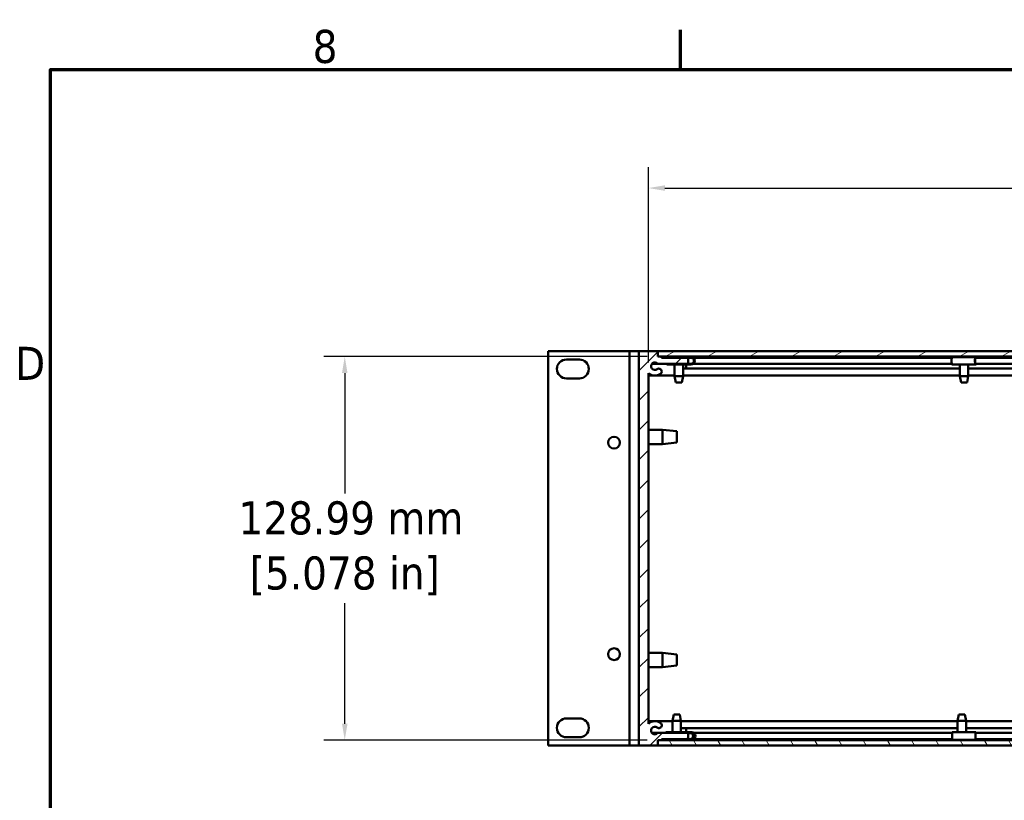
# Model space of a CAD drawing. Header units: millimetres. Extents: x 5 to 1722, y 30 to 1087.
# Tile 4 of 18: x 16 to 314, y 846 to 1082. Entities that reach past the tile are written whole.
import ezdxf

# ---------------------------------------------------------------- set-up
doc = ezdxf.new("R2010")
doc.units = ezdxf.units.MM
doc.header["$LTSCALE"] = 2
for name, color, linetype, lineweight in [('Border (ANSI)', 7, 'Continuous', 70), ('Dimension (ANSI)', 7, 'Continuous', 25), ('Hatch (ANSI)', 7, 'Continuous', 18), ('Visible (ANSI)', 7, 'Continuous', 50)]:
    doc.layers.add(name, color=color, linetype=linetype, lineweight=lineweight)
doc.styles.add('Note Text (ANSI)', font='tahoma.ttf')
doc.dimstyles.new('Default - mm (ANSI)', dxfattribs={"dimscale": 2, "dimtxt": 5, "dimasz": 2.5, "dimexe": 3.175, "dimexo": 1.6002, "dimgap": 0.8, "dimtad": 0, "dimtih": 1, "dimtoh": 1, "dimrnd": 1e-08, "dimzin": 0, "dimdsep": 46, "dimtxsty": 'Note Text (ANSI)', "dimcen": 0.09, "dimdle": 10, "dimclrd": 256, "dimclre": 256, "dimclrt": 256, "dimadec": 1, "dimazin": 0, "dimtfac": 0.6096, "dimtofl": 0, "dimtmove": 0, "dimatfit": 3, "dimldrblk": 'Filled-1', "dimfxl": 1, "dimtolj": 1, "dimtzin": 0, "dimlwd": -1, "dimlwe": -1, "dimarcsym": 0})

# ---------------------------------------------------------------- blocks, each defined once
blk = doc.blocks.new('Borders Default Border')
at = {"layer": 'Border (ANSI)'}
blk.add_line((107.95, 533.4), (107.95, 539.42), dxfattribs=at)
at = {"layer": 'Border (ANSI)', "flags": 128}
blk.add_lwpolyline([(12.7, 25.4), (12.7, 533.4), (850.9, 533.4), (850.9, 25.4), (12.7, 25.4)], dxfattribs=at)
at = {"layer": 'Border (ANSI)', "char_height": 5, "attachment_point": 7, "style": 'Note Text (ANSI)'}
for s, insert in [('8', (52.34, 534.3)), ('D', (7.35, 486.45))]:
    blk.add_mtext(s, dxfattribs=dict(at, insert=insert))
blk = doc.blocks.new('*D8')
at = {"layer": 'Defpoints', "color": 0, "transparency": 16777216}
for p in [(206.24, 1030.94), (206.24, 974.94), (580.01, 974.94)]:
    blk.add_point(p, dxfattribs=at)
at = {"layer": 'Dimension (ANSI)', "transparency": 16777216}
for p, q in [((206.24, 978.14), (206.24, 1037.29)), ((580.01, 978.14), (580.01, 1037.29)), ((211.24, 1030.94), (355.25, 1030.94)), ((575.01, 1030.94), (431, 1030.94))]:
    blk.add_line(p, q, dxfattribs=at)
for points in [[(211.24, 1031.77), (211.24, 1030.1), (206.24, 1030.94)], [(575.01, 1031.77), (575.01, 1030.1), (580.01, 1030.94)]]:
    blk.add_solid(points, dxfattribs=at)
at = {"layer": 'Dimension (ANSI)', "transparency": 16777216, "insert": (393.12, 1030.94), "char_height": 10, "attachment_point": 5, "style": 'Note Text (ANSI)'}
blk.add_mtext('\\A1; 415.30 mm\\P[16.350 in]', dxfattribs=at)
blk = doc.blocks.new('Filled-1')
at = {"color": 0}
for p, q in [((0, 0), (-1, 0.333)), ((-1, 0.333), (-1, -0.333)), ((-1, 0), (0, 0)), ((-1, -0.333), (0, 0))]:
    blk.add_line(p, q, dxfattribs=at)
at = {"color": 0, "flags": 128}
blk.add_lwpolyline([(-1, -0.333), (0, 0), (-1, 0.333), (-1, -0.333)], dxfattribs=at)
at = {"color": 0}
blk.add_solid([(-1, -0.333), (0, 0), (-1, 0.333), (-1, -0.333)], dxfattribs=at)
blk = doc.blocks.new('*D9')
at = {"layer": 'Defpoints', "color": 0, "transparency": 16777216}
for p in [(209.1, 979.95), (114.39, 863.86), (209.1, 863.86)]:
    blk.add_point(p, dxfattribs=at)
at = {"layer": 'Dimension (ANSI)', "transparency": 16777216}
for p, q in [((205.9, 979.95), (108.04, 979.95)), ((114.39, 974.95), (114.39, 938.49)), ((114.39, 868.86), (114.39, 905.32)), ((205.9, 863.86), (108.04, 863.86))]:
    blk.add_line(p, q, dxfattribs=at)
for points in [[(113.56, 974.95), (115.23, 974.95), (114.39, 979.95)], [(113.56, 868.86), (115.23, 868.86), (114.39, 863.86)]]:
    blk.add_solid(points, dxfattribs=at)
at = {"layer": 'Dimension (ANSI)', "transparency": 16777216, "insert": (114.39, 921.91), "char_height": 10, "attachment_point": 5, "style": 'Note Text (ANSI)'}
blk.add_mtext('\\A1; 128.99 mm\\P[5.078 in]', dxfattribs=at)

msp = doc.modelspace()

# ---------------------------------------------------------------- hatches: boundary and pattern name
at = {"layer": 'Hatch (ANSI)'}
h = msp.add_hatch(dxfattribs=at)
h.set_pattern_fill('ANSI31', color=256, scale=50.8, style=0)
h.set_pattern_definition([(45, (0, 0), (-4.49013, 4.49013), [])])
edge = h.paths.add_edge_path()
edge.add_line((218.2401, 864.2293), (218.2401, 866.0581))
edge.add_line((218.2401, 866.0581), (209.0694, 866.0581))
edge.add_ellipse((208.1817, 866.7783), major_axis=(0.8876, -0.7203), ratio=1, start_angle=91.651225, end_angle=360, ccw=False)
edge.add_ellipse((209.3969, 868.3673), major_axis=(-0.5207, -0.681), ratio=1, start_angle=0, end_angle=180.004426)
edge.add_ellipse((208.1819, 866.7783), major_axis=(1.7356, 2.27), ratio=1, start_angle=0, end_angle=80.250394)
edge.add_line((206.2386, 868.8733), (206.2386, 974.9368))
edge.add_ellipse((208.1825, 977.0313), major_axis=(-1.9438, -2.0945), ratio=1, start_angle=0, end_angle=80.278953)
edge.add_ellipse((209.3978, 975.4425), major_axis=(0.5209, -0.6809), ratio=1, start_angle=0, end_angle=52.584896)
edge.add_ellipse((209.3972, 975.4425), major_axis=(0.8579, 0), ratio=1, start_angle=0, end_angle=127.405928)
edge.add_ellipse((208.1817, 977.0319), major_axis=(0.6943, -0.9079), ratio=1, start_angle=91.644194, end_angle=360, ccw=False)
edge.add_line((209.0694, 977.752), (218.2401, 977.752))
edge.add_line((218.2401, 977.752), (218.2401, 979.5808))
edge.add_line((218.2401, 979.5808), (210.2391, 979.5808))
edge.add_line((210.2391, 979.5808), (210.2391, 979.9237))
edge.add_line((210.2391, 979.9237), (209.0961, 979.9237))
edge.add_line((209.0961, 979.9237), (209.0961, 979.9497))
edge.add_line((209.0961, 979.9497), (209.0961, 981.5697))
edge.add_line((209.0961, 981.5697), (203.3811, 981.5697))
edge.add_line((203.3811, 981.5697), (203.3811, 862.2405))
edge.add_line((203.3811, 862.2405), (209.0961, 862.2405))
edge.add_line((209.0961, 862.2405), (209.0961, 863.8605))
edge.add_line((209.0961, 863.8605), (209.0961, 863.8864))
edge.add_line((209.0961, 863.8864), (210.2391, 863.8864))
edge.add_line((210.2391, 863.8864), (210.2391, 864.2293))
edge.add_line((210.2391, 864.2293), (218.2401, 864.2293))
h = msp.add_hatch(dxfattribs=at)
h.set_pattern_fill('ANSI31', color=256, scale=50.8, angle=-15, style=0)
h.set_pattern_definition([(30, (0, 0), (-3.175, 5.49926), [])])
h.paths.add_polyline_path([(209.0961, 981.5697), (209.0961, 979.9497), (575.8011, 979.9497), (575.8011, 981.5697)])
h = msp.add_hatch(dxfattribs=at)
h.set_pattern_fill('ANSI31', color=256, scale=50.8, angle=75, style=0)
h.set_pattern_definition([(120, (0, 0), (-5.49926, -3.175), [])])
h.paths.add_polyline_path([(575.8011, 862.2405), (575.8011, 863.8605), (209.0961, 863.8605), (209.0961, 862.2405)])

# ---------------------------------------------------------------- linework, layer by layer
at = {"layer": 'Visible (ANSI)'}
for p, q in [((175.9491, 981.5697), (176.8491, 981.5697)), ((175.9491, 862.2405), (175.9491, 981.5697)), ((199.6236, 981.5697), (176.8491, 981.5697)), ((200.5236, 981.5697), (199.6236, 981.5697)), ((200.5236, 981.5697), (202.3236, 981.5697)), ((200.5236, 862.2405), (200.5236, 981.5697)), ((203.3811, 981.5697), (202.3236, 981.5697)), ((209.0961, 981.5697), (203.3811, 981.5697)), ((203.3811, 981.5697), (203.3811, 862.2405)), ((209.0961, 979.9237), (209.0961, 981.5697)), ((209.0961, 981.5697), (209.0961, 979.9497)), ((575.8011, 981.5697), (209.0961, 981.5697)), ((209.0961, 979.9497), (575.8011, 979.9497)), ((210.2391, 979.9237), (209.0961, 979.9237)), ((210.2391, 979.5808), (210.2391, 979.9237)), ((210.2391, 979.9237), (213.5367, 979.9237)), ((211.7736, 979.8113), (219.1086, 979.8113)), ((211.7736, 979.5808), (211.7736, 979.8113)), ((213.631, 979.8113), (213.5149, 979.9497)), ((217.2513, 979.8113), (217.3673, 979.9497)), ((217.3456, 979.9237), (299.7792, 979.9237)), ((297.9919, 979.8113), (305.05, 979.8113)), ((299.8735, 979.8113), (299.7574, 979.9497)), ((303.4938, 979.8113), (303.6098, 979.9497)), ((303.5881, 979.9237), (482.6592, 979.9237)), ((305.05, 979.8113), (305.3753, 979.8113)), ((305.3753, 979.8113), (305.3753, 979.5808)), ((181.4121, 979.0551), (185.3451, 979.0551)), ((207.2941, 977.752), (209.0694, 977.752)), ((209.0694, 977.752), (218.2401, 977.752)), ((218.2401, 979.5808), (210.2391, 979.5808)), ((211.7736, 977.5503), (211.7736, 977.752)), ((219.1086, 977.5503), (211.7736, 977.5503)), ((214.161, 977.5503), (214.161, 974.0362)), ((216.7213, 977.5503), (216.7213, 974.0362)), ((217.6686, 977.5503), (217.6686, 976.3004)), ((218.2401, 977.752), (218.2401, 979.5808)), ((219.1086, 979.5808), (218.2401, 979.5808)), ((218.2401, 977.7808), (219.1086, 977.7808)), ((219.7531, 977.752), (297.9633, 977.752)), ((219.7927, 979.5808), (297.9616, 979.5808)), ((297.9919, 977.5503), (305.05, 977.5503)), ((300.4035, 977.5503), (300.4035, 974.0362)), ((302.9638, 977.5503), (302.9638, 974.0362)), ((305.0953, 979.5808), (305.05, 979.5808)), ((305.05, 977.7808), (305.0953, 977.7808)), ((305.3753, 977.5503), (305.05, 977.5503)), ((305.0953, 979.5808), (481.055, 979.5808)), ((305.0953, 977.752), (481.055, 977.752)), ((305.3753, 977.752), (305.3753, 977.5503)), ((206.2386, 868.8733), (206.2386, 974.9368)), ((206.2386, 974.1738), (214.161, 974.1738)), ((214.161, 974.0362), (216.7213, 974.0362)), ((214.5382, 972.1388), (214.161, 974.0362)), ((216.3441, 972.1388), (216.7213, 974.0362)), ((216.7213, 976.3004), (300.4035, 976.3004)), ((216.7213, 974.1738), (300.4035, 974.1738)), ((300.4035, 974.0362), (302.9638, 974.0362)), ((300.7807, 972.1388), (300.4035, 974.0362)), ((302.5866, 972.1388), (302.9638, 974.0362)), ((302.9638, 976.3004), (483.2835, 976.3004)), ((302.9638, 974.1738), (483.2835, 974.1738)), ((185.3451, 973.3401), (181.4121, 973.3401)), ((216.3441, 972.1388), (214.5382, 972.1388)), ((302.5866, 972.1388), (300.7807, 972.1388)), ((206.2386, 957.8268), (210.5134, 957.8268)), ((210.5134, 953.4834), (210.5134, 957.8268)), ((214.8111, 957.3467), (210.5134, 957.8268)), ((214.8111, 957.3467), (214.8111, 953.9634)), ((206.2386, 953.4834), (210.5134, 953.4834)), ((214.8111, 953.9634), (210.5134, 953.4834)), ((206.2386, 890.3268), (210.5134, 890.3268)), ((210.5134, 885.9834), (210.5134, 890.3268)), ((214.8111, 889.8467), (210.5134, 890.3268)), ((214.8111, 889.8467), (214.8111, 886.4634)), ((206.2386, 885.9834), (210.5134, 885.9834)), ((214.8111, 886.4634), (210.5134, 885.9834)), ((181.4121, 870.4701), (185.3451, 870.4701)), ((206.2386, 869.6358), (213.5018, 869.6358)), ((213.879, 871.6713), (213.5018, 869.7739)), ((216.0621, 869.7739), (213.5018, 869.7739)), ((213.5018, 866.2598), (213.5018, 869.7739)), ((213.879, 871.6713), (215.6849, 871.6713)), ((215.6849, 871.6713), (216.0621, 869.7739)), ((216.0621, 866.2598), (216.0621, 869.7739)), ((216.0621, 869.6358), (299.7542, 869.6358)), ((300.1314, 871.6713), (299.7542, 869.7739)), ((302.3145, 869.7739), (299.7542, 869.7739)), ((299.7542, 866.2598), (299.7542, 869.7739)), ((300.1314, 871.6713), (301.9373, 871.6713)), ((301.9373, 871.6713), (302.3145, 869.7739)), ((302.3145, 866.2598), (302.3145, 869.7739)), ((302.3145, 869.6358), (482.6147, 869.6358)), ((216.0621, 867.5101), (299.7542, 867.5101)), ((217.6686, 867.5101), (217.6686, 866.2598)), ((302.3145, 867.5101), (482.6147, 867.5101)), ((185.3451, 864.7551), (181.4121, 864.7551)), ((207.2941, 866.0581), (209.0694, 866.0581)), ((218.2401, 866.0581), (209.0694, 866.0581)), ((209.0961, 862.2405), (209.0961, 863.8864)), ((209.0961, 863.8864), (210.2391, 863.8864)), ((575.8011, 863.8605), (209.0961, 863.8605)), ((209.0961, 863.8605), (209.0961, 862.2405)), ((210.2391, 863.8864), (210.2391, 864.2293)), ((210.2391, 864.2293), (218.2401, 864.2293)), ((210.2391, 863.8864), (212.8775, 863.8864)), ((211.5378, 866.0581), (211.5378, 866.2598)), ((211.5378, 866.2598), (218.8552, 866.2598)), ((211.5378, 863.9988), (211.5378, 864.2293)), ((218.8552, 863.9988), (211.5378, 863.9988)), ((212.9718, 863.9988), (212.8557, 863.8605)), ((216.5921, 863.9988), (216.7082, 863.8605)), ((216.6864, 863.8864), (299.1299, 863.8864)), ((218.2401, 864.2293), (218.2401, 866.0581)), ((218.8552, 866.0293), (218.2401, 866.0293)), ((218.2401, 864.2293), (218.8552, 864.2293)), ((219.3444, 866.2598), (218.8552, 866.2598)), ((219.3444, 863.9988), (218.8552, 863.9988)), ((219.9874, 866.0581), (298.0922, 866.0581)), ((220.0269, 864.2293), (298.0917, 864.2293)), ((305.1654, 866.2598), (298.1011, 866.2598)), ((305.1654, 863.9988), (298.1011, 863.9988)), ((299.2242, 863.9988), (299.1081, 863.8605)), ((302.8445, 863.9988), (302.9606, 863.8605)), ((302.9388, 863.8864), (481.9904, 863.8864)), ((305.1654, 866.2598), (305.2662, 866.2598)), ((305.178, 866.0293), (305.1654, 866.0293)), ((305.1654, 864.2293), (305.178, 864.2293)), ((305.2662, 863.9988), (305.1654, 863.9988)), ((305.178, 866.0581), (480.859, 866.0581)), ((305.178, 864.2293), (480.8574, 864.2293)), ((305.2662, 866.2598), (305.2662, 866.0581)), ((305.2662, 864.2293), (305.2662, 863.9988)), ((175.9491, 862.2405), (176.8491, 862.2405)), ((199.6236, 862.2405), (176.8491, 862.2405)), ((200.5236, 862.2405), (199.6236, 862.2405)), ((200.5236, 862.2405), (202.3236, 862.2405)), ((203.3811, 862.2405), (202.3236, 862.2405)), ((203.3811, 862.2405), (209.0961, 862.2405)), ((209.0961, 862.2405), (575.8011, 862.2405))]:
    msp.add_line(p, q, dxfattribs=at)
for centre in [(195.8373, 953.9091), (195.8373, 889.9011)]:
    msp.add_circle(centre, 1.7945, dxfattribs=at)
for centre, radius, start, end in [((219.1086, 978.6808), 1.1305, 270, 90), ((181.4121, 976.1976), 2.8575, 90, 270), ((185.3451, 976.1976), 2.8575, 270, 90), ((208.1817, 977.0319), 1.143, 39.050123, 307.405928), ((219.1086, 978.6808), 0.9, 270, 90), ((208.1825, 977.0313), 2.8575, 227.13615, 307.415104), ((209.3972, 975.4425), 0.8579, 0, 127.405928), ((209.3978, 975.4425), 0.8572, 307.415104, 0), ((181.4121, 867.6126), 2.8575, 90, 270), ((185.3451, 867.6126), 2.8575, 270, 90), ((208.1819, 866.7783), 2.8575, 52.598465, 132.848859), ((208.1817, 866.7783), 1.1431, 52.594096, 320.942871), ((209.3969, 868.3673), 0.8573, 232.594039, 52.598465)]:
    msp.add_arc(centre, radius, start, end, dxfattribs=at)
for centre, major_axis, ratio, start_param, end_param in [((297.9919, 978.6808), (0, 1.1305), 0.0443544, 0, 3.14159265), ((305.05, 978.6808), (0, -1.1305), 0.0443544, 3.14159265, 6.28318531), ((305.05, 978.6808), (0, 0.9), 0.0443544, 0, 3.14159265), ((218.8552, 865.1293), (0, 1.1305), 0.99759969, 3.14159265, 6.28318531), ((218.8552, 865.1293), (0, -0.9), 0.99759969, 0, 3.14159265), ((219.3444, 865.1293), (0, -1.1305), 0.99759969, 0, 3.14159265), ((298.1011, 865.1293), (0, 1.1305), 0.01373926, 0, 3.14159264), ((305.1654, 865.1293), (0, -1.1305), 0.01373926, 3.14159264, 6.2831853), ((305.1654, 865.1293), (0, 0.9), 0.01373926, 0, 3.14159265)]:
    msp.add_ellipse(centre, major_axis=major_axis, ratio=ratio, start_param=start_param, end_param=end_param, dxfattribs=at)

# ---------------------------------------------------------------- block references
at = {"xscale": 2, "yscale": 2, "zscale": 2}
msp.add_blockref('Borders Default Border', (0, 0), dxfattribs=at)

# ---------------------------------------------------------------- dimensions: what is measured, and where the dimension line sits
at = {"layer": 'Dimension (ANSI)'}
for base, p1, p2, angle, text, override, picture, middle in [((206.2386, 1030.9368), (580.0086, 974.9368), (206.2386, 974.9368), 180, ' <> mm\\X[16.350 in]', {"dimtih": 0, "dimtoh": 0, "dimdec": 2, "dimlfac": 1.111111, "dimpost": '', "dimtp": 0, "dimtm": 0, "dimtdec": 2, "dimatfit": 1}, '*D8', (393.1236, 1030.9368)), ((114.3919, 863.8605), (209.0961, 979.9497), (209.0961, 863.8605), 270, ' <> mm\\X[5.078 in]', {"dimdec": 2, "dimlfac": 1.111111, "dimpost": '', "dimtp": 0, "dimtm": 0, "dimtdec": 2, "dimatfit": 1}, '*D9', (114.3919, 921.9051))]:
    dim = msp.add_linear_dim(base=base, p1=p1, p2=p2, angle=angle, text=text, dimstyle='Default - mm (ANSI)', override=override, dxfattribs=at)
    dim.commit()
    dim.dimension.update_dxf_attribs({"geometry": picture, "text_midpoint": middle, "dimtype": 160})

doc.saveas('drawing.dxf')
